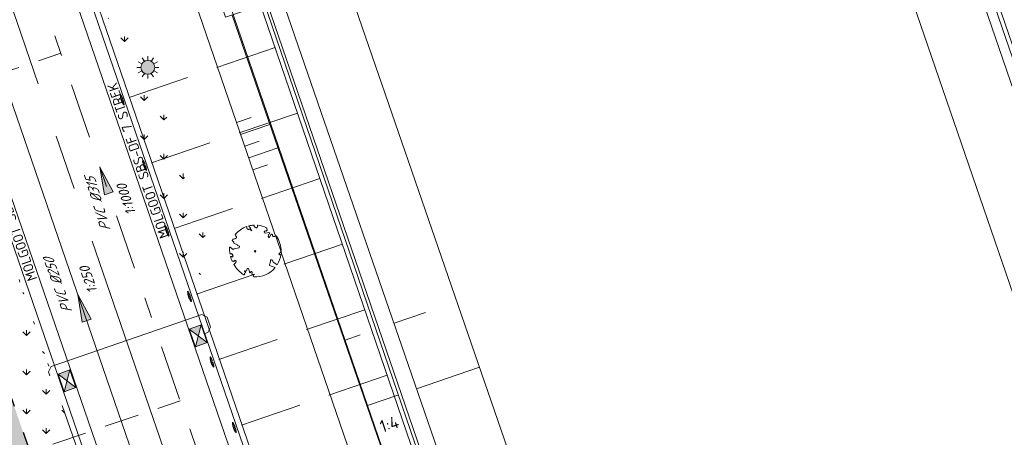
# Model space of a CAD drawing. Header units: metres. Extents: x 264570 to 266133, y 576109 to 577454.
# Tile 93 of 128: x 265524 to 265559, y 576823 to 576838. Entities that reach past the tile are written whole.
import ezdxf
from ezdxf.enums import TextEntityAlignment as Align

# ---------------------------------------------------------------- set-up
doc = ezdxf.new("R2010")
doc.units = ezdxf.units.M
doc.set_wipeout_variables(frame=1)
for name, pattern in [('AM-AS', [16, 10, -2, 2, -2]), ('B-WE-RI-HWA_HUISAANSLUITING_PVC_125-G', [10, 3.25, -0.75, 1.25, -0.75, 1.25, -0.75, 1.25, -0.75]), ('B-WE-RI-HWA_PVC_160-G', [10, 5.5, -4.5]), ('B-WE-RI-HWA_PVC_315-G', [10, 2, -1.125, 0.75, -1.125, 2, -1.125, 0.75, -1.125]), ('B-WE-VH-KANTOPSLUITING_TROTTOIRBAND_RWS_[AFMETINGEN1]-G', [10, 2.5, -1.5, 0, -1.5, 0, -1.5, 0, -1.5, 0, -1.5]), ('NLCS-HIDDEN', [4, 2, -2]), ('XX-HIDDEN2', [3.335, 2.225, -1.11])]:
    doc.linetypes.add(name, pattern=pattern)
for name, color, linetype, lineweight in [('B-OI-RI-HWA_KOLK-S', 252, 'Continuous', 9), ('B-WE-AM-AS-WEG-GD', 252, 'AM-AS', 18), ('B-WE-GK-BESCHOEIING-TYPE_1-G', 252, 'B-WE-GK-BESCHOEIING_TYPE_1-G', 15), ('B-WE-GR-BOOM-S', 252, 'Continuous', 15), ('B-WE-GR-GRAS_BERMKRUIDENMENGSEL-A', 252, 'Continuous', 18), ('B-WE-GW-TALUDARCERING_KORT-G', 252, 'Continuous', 15), ('B-WE-GW-TALUDARCERING_LANG-G', 252, 'Continuous', 15), ('B-WE-KL-ET_LS_OV_LICHTMAST-S', 252, 'Continuous', 15), ('B-WE-KL-TRACE-A', 252, 'Continuous', 13), ('B-WE-KL-TRACE-GD', 252, 'NLCS-HIDDEN', 25), ('B-WE-OG-TOPOGRAFIE-G', 252, 'Continuous', 15), ('B-WE-RI-DWA_PVC_250-G', 252, 'B-WE-RI-DWA_PVC_250-G', 18), ('B-WE-RI-HWA_HUISAANSLUITING_PVC_125-G', 252, 'B-WE-RI-HWA_HUISAANSLUITING_PVC_125-G', 18), ('B-WE-RI-HWA_KOLKAANSLUITING_PVC_125-G', 252, 'B-WE-RI-HWA_HUISAANSLUITING_PVC_125-G', 18), ('B-WE-RI-HWA_PVC_160-G', 252, 'B-WE-RI-HWA_PVC_160-G', 18), ('B-WE-RI-HWA_PVC_315-G', 252, 'B-WE-RI-HWA_PVC_315-G', 18), ('B-WE-VH-KANTOPSLUITING_OPSLUITBAND_10X20-G', 252, 'B-WE-VH-KANTOPSLUITING_TALUDBAND-G', 18), ('B-WE-VH-KANTOPSLUITING_TROTTOIRBAND_RWS_11-22X25-G', 252, 'B-WE-VH-KANTOPSLUITING_TROTTOIRBAND_RWS_[AFMETINGEN1]-G', 18), ('B-XX-AL-HOOGTELABEL-T18', 252, 'Continuous', 18), ('B-XX-AL-T25', 252, 'Continuous', 9), ('B-XX-GC-VERANKERING_ANKERSTANG-G', 252, 'XX-HIDDEN2', 18), ('B-XX-GK-BESCHOEIING_KUNSTSTOF-G', 252, 'GK-BESCHOEIING', 18)]:
    doc.layers.add(name, color=color, linetype=linetype, lineweight=lineweight)
doc.layers.add('X-XX-RI-T18-200', color=7, linetype='Continuous', lineweight=18, true_color=0x656565)
doc.styles.add('NLCS-ISO', font='NLCS-ISO.ttf')
doc.styles.add('NLCS-ISO Standaard', font='NLCS-ISO.ttf')
doc.styles.add('NLCS-ISO-ANNOTATIVE-T25 BESTAAND', font='NLCS-ISO.ttf', dxfattribs={"height": 2.5})
doc.styles.add('NLCS-ISO-ANNOTATIVE-T25-BOB', font='NLCS-ISO.ttf', dxfattribs={"oblique": 30, "height": 2.5})
doc.styles.add('NLCS-ISO-M250-T18', font='NLCS-ISO.ttf', dxfattribs={"height": 0.45})
doc.styles.get("Standard").update_dxf_attribs({"font": 'arial.ttf'})
doc.linetypes.add('B-WE-GK-BESCHOEIING_TYPE_1-G', pattern='A,7.5,[151,NLCS.shx,S=2,R=0,X=-0.25,Y=0.6],2.5', length=10)
doc.linetypes.add('B-WE-RI-DWA_PVC_250-G', pattern='A,6,-5.5,["O   O   O",NLCS-ISO,S=0.5,R=0,X=-2.5,Y=-0.2],-3.5,5', length=20)
doc.linetypes.add('B-WE-VH-KANTOPSLUITING_TALUDBAND-G', pattern='A,5,-2.5,[4,NLCS.shx,S=0.5,R=0,X=0,Y=0],-2.5', length=10)
doc.linetypes.add('GK-BESCHOEIING', pattern='A,30,-5,[1,NLCS.SHX,S=1,R=0,X=0,Y=0],-5', length=40)
pattern_1 = [(90, (214669.0599, 555914.2474), (-0.707106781, 0.707106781), [0.1875, -1.226713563]), (45, (214669.0599, 555914.2474), (-0.707106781, 0.707106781), [0.1875, -0.8125]), (135, (214669.0599, 555914.2474), (-0.707106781, -0.707106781), [0.1875, -0.8125])]

# ---------------------------------------------------------------- blocks, each defined once
blk = doc.blocks.new('N-SKL-ET_LS_OV_LICHTMAST_TYPE6-SO')
h = blk.add_hatch(color=255)
h.dxf.hatch_style = 1
h.paths.add_polyline_path([(-1.25, 0, 1), (1.25, 0, 1)])
at = {"flags": 128}
for points in [[(0, 1.25), (0, 2)], [(-1.25, 0), (-2, 0)], [(-1.08, 0.62), (-1.73, 1)], [(-0.62, 1.08), (-1, 1.73)], [(0.62, 1.08), (1, 1.73)], [(1.08, 0.62), (1.73, 1)], [(2, 0), (1.25, 0)], [(-1.73, -1), (-1.08, -0.62)], [(-1, -1.73), (-0.62, -1.08)], [(0, -2), (0, -1.25)], [(1, -1.73), (0.62, -1.08)], [(1.73, -1), (1.08, -0.62)]]:
    blk.add_lwpolyline(points, dxfattribs=at)
blk.add_circle((0, 0), 1.25)
at = {"lineweight": 30, "flags": 104}
blk.add_attdef('01', text='', height=1.8, dxfattribs=at).set_placement((2.71, 1.09), align=Align.TOP_LEFT)
blk = doc.blocks.new('BOOM_WHIPEOUT_SOORT')
blk.add_wipeout([(-0.21, -4.62), (0.02, -4.62), (0.27, -4.62), (0.58, -4.59), (0.9, -4.55), (1.18, -4.48), (1.6, -4.35), (1.95, -4.21), (2.24, -4.06), (2.53, -3.9), (2.9, -3.63), (3.1, -3.47), (3.33, -3.26), (3.49, -3.09), (3.62, -2.93), (3.62, -2.93), (2.77, -2.61), (2.64, -2.59), (2.61, -2.47), (2.79, -1.83), (2.79, -1.55), (3.03, -1.54), (3.24, -1.79), (3.31, -2.1), (3.42, -2.03), (4, -2.41), (4.08, -2.27), (4.18, -2.1), (4.25, -1.95), (4.32, -1.8), (4.38, -1.65), (4.43, -1.51), (4.48, -1.37), (4.54, -1.17), (4.59, -0.94), (4.64, -0.69), (4.66, -0.55), (4.55, -0.66), (4.28, -0.48), (4.33, -0.35), (4.5, -0.4), (4.48, -0.29), (4.59, -0.27), (4.59, -0.16), (4.7, -0.05), (4.7, 0.17), (4.68, 0.46), (4.65, 0.7), (4.6, 1.01), (4.54, 1.26), (4.47, 1.48), (4.39, 1.71), (4.3, 1.93), (4.21, 2.13), (4.14, 2.26), (4.04, 2.44), (3.93, 2.62), (3.89, 2.68), (3.83, 2.76), (3.8, 2.79), (3.76, 2.8), (3.71, 2.8), (3.7, 2.79), (3.67, 2.77), (3.65, 2.76), (3.66, 2.76), (3.68, 2.77), (3.65, 2.75), (3.61, 2.72), (3.58, 2.7), (3.54, 2.69), (3.49, 2.67), (3.44, 2.67), (3.39, 2.67), (3.33, 2.68), (3.27, 2.69), (3.24, 2.71), (3.21, 2.73), (3.18, 2.76), (3.17, 2.77), (3.15, 2.82), (3.14, 2.85), (3.14, 2.89), (3.14, 2.92), (3.13, 2.97), (3.11, 3.01), (3.1, 3.03), (3.08, 3.05), (3.04, 3.07), (2.99, 3.09), (2.96, 3.09), (2.94, 3.09), (2.92, 3.09), (2.91, 3.07), (2.53, 2.46), (2.38, 2.71), (2.5, 3.1), (2.63, 3.18), (2.64, 3.31), (2.5, 3.38), (1.92, 3.25), (1.71, 3.32), (1.63, 3.52), (1.84, 3.67), (2.01, 3.64), (2.17, 3.8), (2.11, 4.12), (2.11, 4.13), (2.11, 4.16), (2.1, 4.21), (2.09, 4.23), (2.06, 4.26), (2.03, 4.27), (1.99, 4.29), (1.84, 4.36), (1.75, 4.39), (1.58, 4.46), (1.47, 4.49), (1.29, 4.55), (1.14, 4.58), (1.02, 4.62), (0.87, 4.66), (0.71, 4.67), (0.6, 4.69), (0.53, 4.7), (0.49, 4.7), (0.45, 4.68), (0.44, 4.64), (0.44, 4.64), (0.45, 4.59), (0.45, 4.59), (0.47, 4.52), (0.47, 4.5), (0.47, 4.43), (0.45, 4.4), (0.4, 4.35), (0.37, 4.33), (0.36, 4.29), (0.3, 4.23), (0.27, 4.21), (0.24, 4.2), (0.22, 4.22), (0.21, 4.24), (0.17, 4.28), (0.13, 4.3), (0.09, 4.32), (0.06, 4.34), (0.01, 4.35), (-0.03, 4.36), (-0.06, 4.36), (-0.1, 4.38), (-0.11, 4.41), (-0.13, 4.45), (-0.14, 4.5), (-0.15, 4.57), (-0.16, 4.6), (-0.16, 4.64), (-0.17, 4.68), (-0.17, 4.68), (-0.19, 4.71), (-0.19, 4.71), (-0.2, 4.72), (-0.22, 4.72), (-0.24, 4.72), (-0.26, 4.72), (-0.29, 4.71), (-0.37, 4.71), (-0.38, 4.71), (-0.42, 4.7), (-0.54, 4.69), (-0.58, 4.69), (-0.75, 4.66), (-0.79, 4.65), (-0.83, 4.65), (-0.95, 4.62), (-0.99, 4.61), (-1.05, 4.6), (-1.08, 4.59), (-1.11, 4.58), (-1.11, 4.56), (-1.11, 4.53), (-1.11, 4.52), (-1.09, 4.5), (-1.07, 4.48), (-1, 4.38), (-0.92, 4.3), (-0.86, 4.25), (-0.85, 4.24), (-0.85, 4.23), (-0.84, 4.21), (-0.84, 4.2), (-0.84, 4.2), (-0.85, 4.17), (-0.85, 4.16), (-0.85, 4.15), (-0.56, 3.68), (-0.77, 3.8), (-0.85, 3.94), (-0.87, 3.96), (-0.89, 3.99), (-0.89, 4.04), (-0.9, 4.08), (-0.92, 4.05), (-0.95, 4.03), (-0.97, 4.02), (-1, 4.02), (-1.02, 4.01), (-1.06, 4.01), (-1.1, 4), (-1.12, 3.99), (-1.15, 3.97), (-1.17, 3.96), (-1.19, 3.95), (-1.23, 3.94), (-1.24, 3.94), (-1.26, 3.94), (-1.29, 3.96), (-1.3, 3.97), (-1.33, 4), (-1.37, 4.03), (-1.42, 4.07), (-1.44, 4.09), (-1.46, 4.12), (-1.47, 4.16), (-1.48, 4.18), (-1.48, 4.21), (-1.48, 4.28), (-1.48, 4.3), (-1.48, 4.32), (-1.48, 4.36), (-1.47, 4.41), (-1.47, 4.43), (-1.48, 4.44), (-1.5, 4.46), (-1.51, 4.46), (-1.53, 4.46), (-1.53, 4.46), (-1.56, 4.45), (-1.58, 4.44), (-1.62, 4.42), (-1.69, 4.4), (-1.8, 4.36), (-1.88, 4.32), (-1.93, 4.3), (-1.98, 4.27), (-2.03, 4.25), (-2.07, 4.23), (-2.19, 4.17), (-2.27, 4.12), (-2.31, 4.1), (-2.42, 4.04), (-2.46, 4.02), (-2.54, 3.96), (-2.59, 3.93), (-2.64, 3.89), (-2.7, 3.85), (-2.71, 3.84), (-2.78, 3.79), (-2.84, 3.75), (-2.9, 3.69), (-2.99, 3.62), (-3.05, 3.57), (-3.11, 3.5), (-3.17, 3.47), (-3.25, 3.39), (-3.32, 3.32), (-3.39, 3.25), (-3.44, 3.19), (-3.49, 3.13), (-3.52, 3.1), (-3.56, 3.05), (-3.49, 2.92), (-3.54, 2.83), (-3.36, 2.62), (-3.36, 2.43), (-3.65, 2.24), (-3.96, 2.19), (-4.1, 1.97), (-4.02, 1.8), (-3.81, 1.63), (-3.8, 1.46), (-3.19, 1.16), (-3.14, 1.05), (-2.81, 0.92), (-2.88, 0.64), (-3.96, 0.34), (-4.47, 0.74), (-4.6, 0.76), (-4.6, 0.6), (-4.61, 0.54), (-4.61, 0.48), (-4.6, 0.39), (-4.6, 0.3), (-4.6, 0.24), (-4.6, 0.17), (-4.59, 0.12), (-4.59, 0.02), (-4.57, -0.02), (-4.57, -0.11), (-4.57, -0.14), (-4.56, -0.18), (-4.55, -0.27), (-4.55, -0.29), (-4.54, -0.38), (-4.53, -0.4), (-4.53, -0.43), (-4.52, -0.47), (-4.52, -0.49), (-4.51, -0.53), (-4.29, -0.39), (-4.17, -0.51), (-3.99, -0.52), (-4.03, -0.72), (-3.95, -0.85), (-4.04, -1), (-4.11, -1.07), (-4.26, -0.97), (-4.42, -0.95), (-4.39, -1.04), (-4.34, -1.2), (-4.32, -1.29), (-4.28, -1.39), (-4.25, -1.48), (-4.22, -1.55), (-4.18, -1.65), (-4.15, -1.73), (-4.11, -1.81), (-4.11, -1.81), (-4.04, -1.79), (-3.98, -1.78), (-3.94, -1.77), (-3.88, -1.8), (-3.87, -1.81), (-3.86, -1.83), (-3.84, -1.86), (-3.84, -1.86), (-3.83, -1.87), (-3.6, -1.61), (-3.5, -1.69), (-3.49, -1.7), (-3.46, -1.71), (-3.45, -1.72), (-3.43, -1.72), (-3.4, -1.72), (-3.38, -1.74), (-3.38, -1.77), (-3.38, -1.78), (-3.38, -1.79), (-3.38, -1.81), (-3.41, -1.87), (-3.42, -1.88), (-3.44, -1.92), (-3.44, -1.94), (-3.46, -1.97), (-3.46, -1.98), (-3.49, -2.03), (-3.53, -2.08), (-3.56, -2.12), (-3.59, -2.16), (-3.61, -2.19), (-3.63, -2.22), (-3.69, -2.29), (-3.69, -2.29), (-3.72, -2.32), (-3.74, -2.33), (-3.76, -2.34), (-3.79, -2.35), (-3.83, -2.36), (-3.76, -2.46), (-3.68, -2.6), (-3.61, -2.72), (-3.51, -2.84), (-3.44, -2.93), (-3.36, -3.03), (-3.26, -3.16), (-3.17, -3.25), (-3.1, -3.33), (-3.02, -3.42), (-2.94, -3.5), (-2.84, -3.59), (-2.75, -3.68), (-2.72, -3.71), (-2.6, -3.81), (-2.58, -3.83), (-2.47, -3.92), (-2.43, -3.94), (-2.38, -3.99), (-2.29, -4.05), (-2.19, -4.12), (-2.17, -4.13), (-2.04, -4.23), (-1.97, -4.24), (-2.04, -4.23), (-1.94, -4.24), (-1.91, -4.23), (-1.9, -4.22), (-1.88, -4.2), (-1.86, -4.17), (-1.86, -4.12), (-1.88, -4.06), (-1.88, -4.06), (-1.87, -3.98), (-1.86, -3.94), (-1.81, -3.88), (-1.79, -3.85), (-1.72, -3.81), (-1.72, -3.81), (-1.68, -3.74), (-1.68, -3.72), (-1.69, -3.71), (-1.7, -3.69), (-1.77, -3.66), (-1.77, -3.66), (-1.77, -3.66), (-1.77, -3.66), (-1.8, -3.66), (-1.82, -3.66), (-1.84, -3.64), (-1.86, -3.62), (-1.87, -3.61), (-1.87, -3.59), (-1.87, -3.55), (-1.87, -3.53), (-1.85, -3.5), (-1.85, -3.5), (-1.63, -3.62), (-1.55, -3.41), (-1.46, -3.38), (-1.4, -3.13), (-1.19, -3.12), (-1.11, -3.2), (-1, -3.79), (-0.87, -3.88), (-0.76, -3.82), (-0.74, -3.67), (-0.6, -3.65), (-0.49, -3.84), (-0.55, -4.05), (-0.54, -4.1), (-0.52, -4.13), (-0.49, -4.15), (-0.45, -4.18), (-0.42, -4.19), (-0.38, -4.2), (-0.34, -4.19), (-0.29, -4.17), (-0.28, -4.2), (-0.27, -4.22), (-0.27, -4.23), (-0.26, -4.27), (-0.27, -4.31), (-0.27, -4.33), (-0.29, -4.36), (-0.29, -4.37), (-0.32, -4.4), (-0.32, -4.4), (-0.32, -4.4), (-0.3, -4.42), (-0.28, -4.44), (-0.28, -4.45), (-0.26, -4.48), (-0.25, -4.5), (-0.24, -4.51), (-0.23, -4.54), (-0.22, -4.56)])
blk.add_lwpolyline([(0.4, 4.34), (0.41, 4.35), (0.41, 4.36), (0.42, 4.37), (0.43, 4.38), (0.44, 4.38), (0.44, 4.39), (0.45, 4.4), (0.46, 4.41), (0.46, 4.42), (0.47, 4.43), (0.47, 4.44), (0.48, 4.46), (0.48, 4.48), (0.47, 4.5), (0.47, 4.53), (0.44, 4.64, -0.52938), (0.49, 4.7, -0.087139), (2.05, 4.26, -0.372341), (2.11, 4.12), (2.17, 3.8), (2.01, 3.64), (1.84, 3.67), (1.63, 3.52), (1.71, 3.32), (1.92, 3.25), (2.5, 3.38), (2.64, 3.31), (2.63, 3.18), (2.5, 3.1), (2.38, 2.71), (2.53, 2.46), (2.92, 3.09, -0.504641), (3.14, 2.89, 0.331948), (3.27, 2.69, 0.282008), (3.68, 2.77), (3.65, 2.75, -0.512156), (3.84, 2.75, -0.16076), (4.7, -0.05), (4.59, -0.16), (4.59, -0.27), (4.48, -0.29), (4.5, -0.4), (4.33, -0.35), (4.28, -0.48), (4.48, -0.61), (4.55, -0.66), (4.66, -0.55, -0.106371), (4, -2.41), (3.42, -2.03), (3.31, -2.1), (3.24, -1.79), (3.03, -1.54), (2.79, -1.55), (2.79, -1.83), (2.61, -2.47), (2.64, -2.59), (2.77, -2.61), (3.62, -2.93, -0.236298), (-0.21, -4.62, 0.159625), (-0.32, -4.4, 0.350802), (-0.29, -4.17, -0.504641), (-0.55, -4.05), (-0.49, -3.84), (-0.6, -3.65), (-0.74, -3.67), (-0.76, -3.82), (-0.87, -3.88), (-1, -3.79), (-1.11, -3.2), (-1.19, -3.12), (-1.4, -3.13), (-1.46, -3.38), (-1.55, -3.41), (-1.63, -3.62), (-1.85, -3.5, 0.733583), (-1.77, -3.66, -0.861625), (-1.72, -3.81, 0.279978), (-1.88, -4.05), (-1.88, -4.06, -0.827056), (-2.04, -4.23, -0.116774), (-3.83, -2.36), (-3.79, -2.35), (-3.76, -2.34), (-3.74, -2.33), (-3.72, -2.32), (-3.71, -2.31), (-3.7, -2.3), (-3.69, -2.29), (-3.47, -2.01), (-3.47, -2), (-3.47, -1.99), (-3.46, -1.99), (-3.46, -1.98), (-3.46, -1.97), (-3.45, -1.96), (-3.45, -1.95), (-3.44, -1.94), (-3.44, -1.92), (-3.43, -1.91), (-3.42, -1.9), (-3.42, -1.88), (-3.41, -1.87), (-3.4, -1.85), (-3.39, -1.84), (-3.39, -1.82), (-3.38, -1.81), (-3.38, -1.79), (-3.38, -1.78), (-3.38, -1.77), (-3.38, -1.76), (-3.38, -1.75), (-3.38, -1.74), (-3.39, -1.73), (-3.4, -1.73), (-3.4, -1.72), (-3.41, -1.72), (-3.42, -1.72), (-3.43, -1.72), (-3.44, -1.72), (-3.45, -1.72), (-3.46, -1.71), (-3.47, -1.71), (-3.48, -1.71), (-3.49, -1.7), (-3.5, -1.69), (-3.52, -1.68), (-3.53, -1.67), (-3.54, -1.67), (-3.55, -1.66), (-3.56, -1.65), (-3.58, -1.64), (-3.59, -1.62), (-3.6, -1.61), (-3.83, -1.87), (-3.84, -1.86), (-3.85, -1.84), (-3.86, -1.83), (-3.87, -1.81), (-3.88, -1.8), (-3.89, -1.79), (-3.91, -1.78), (-3.94, -1.77), (-3.98, -1.78), (-4.04, -1.79), (-4.11, -1.81, -0.040997), (-4.42, -0.95), (-4.26, -0.97), (-4.11, -1.07), (-4.04, -1), (-3.95, -0.85), (-4.03, -0.72), (-3.99, -0.52), (-4.17, -0.51), (-4.29, -0.39), (-4.51, -0.53, -0.05814), (-4.6, 0.76), (-4.47, 0.74), (-3.96, 0.34), (-3.74, 0.41), (-2.88, 0.64), (-2.81, 0.92), (-3.14, 1.05), (-3.19, 1.16), (-3.8, 1.46), (-3.81, 1.63), (-4.02, 1.8), (-4.1, 1.97), (-3.96, 2.19), (-3.65, 2.24), (-3.36, 2.43), (-3.36, 2.62), (-3.54, 2.83), (-3.49, 2.92), (-3.56, 3.05, -0.13428), (-1.53, 4.46, -0.541727), (-1.47, 4.41), (-1.48, 4.28), (-1.48, 4.21), (-1.47, 4.16), (-1.46, 4.12), (-1.44, 4.09), (-1.42, 4.07), (-1.39, 4.05), (-1.37, 4.03), (-1.35, 4.02), (-1.33, 4), (-1.32, 3.99), (-1.3, 3.97), (-1.29, 3.96), (-1.27, 3.95), (-1.26, 3.94), (-1.24, 3.94), (-1.23, 3.94), (-1.21, 3.94), (-1.19, 3.95), (-1.17, 3.96), (-1.15, 3.97), (-1.14, 3.98), (-1.12, 3.99), (-1.1, 4), (-1.08, 4), (-1.06, 4.01), (-1.04, 4.01), (-1.02, 4.01), (-1, 4.02), (-0.98, 4.02), (-0.97, 4.02), (-0.95, 4.03), (-0.94, 4.04), (-0.92, 4.05), (-0.91, 4.06), (-0.9, 4.08), (-0.89, 3.99), (-0.87, 3.96), (-0.77, 3.8), (-0.56, 3.68), (-0.85, 4.16), (-0.85, 4.17), (-0.85, 4.18), (-0.84, 4.2), (-0.84, 4.21), (-0.85, 4.23), (-0.85, 4.24), (-0.86, 4.25), (-0.88, 4.27), (-0.9, 4.28), (-0.92, 4.3), (-0.94, 4.32), (-0.97, 4.35), (-1, 4.38), (-1.03, 4.42), (-1.11, 4.52, -0.543104), (-1.08, 4.59, -0.046766), (-0.22, 4.72, -0.385168), (-0.17, 4.68), (-0.14, 4.5), (-0.13, 4.45), (-0.11, 4.41), (-0.1, 4.38), (-0.08, 4.37), (-0.06, 4.36), (-0.04, 4.36), (-0.03, 4.36), (-0.01, 4.36), (0.01, 4.35), (0.02, 4.35), (0.04, 4.34), (0.06, 4.34), (0.07, 4.33), (0.09, 4.32), (0.1, 4.32), (0.11, 4.31), (0.13, 4.3), (0.14, 4.3), (0.15, 4.29), (0.17, 4.28), (0.18, 4.28), (0.19, 4.27), (0.19, 4.26), (0.2, 4.25), (0.21, 4.24), (0.21, 4.23), (0.22, 4.23), (0.22, 4.22), (0.23, 4.21), (0.23, 4.21), (0.24, 4.2), (0.25, 4.2), (0.26, 4.2), (0.27, 4.21), (0.28, 4.21), (0.29, 4.22), (0.3, 4.22), (0.31, 4.23), (0.32, 4.24), (0.33, 4.26), (0.34, 4.27), (0.35, 4.28), (0.36, 4.3), (0.37, 4.31), (0.38, 4.32), (0.39, 4.33)], format="xyb", close=True)
blk.add_circle((0, 0), 0.138)
blk = doc.blocks.new('*U43')
at = {"ltscale": 0.5}
blk.add_hatch(color=256, dxfattribs=at).paths.add_polyline_path([(-3.33, 0), (1.67, 0.83), (1.67, -0.83)])
blk.add_lwpolyline([(-3.33, 0), (1.67, 0.83), (1.67, -0.83)], close=True)
blk = doc.blocks.new('*U42')
blk.add_wipeout([(-1.125, 0.75), (1.125, 0.75), (1.125, -0.75), (-1.125, -0.75)])
h = blk.add_hatch(color=256)
h.dxf.hatch_style = 1
h.paths.add_polyline_path([(0, 0), (-1.125, 0.75), (-1.125, -0.75)])
h.paths.add_polyline_path([(1.125, -0.75), (1.125, 0.75), (0, 0)])
for p, q in [((-1.125, -0.75), (1.125, 0.75)), ((1.125, -0.75), (-1.125, 0.75))]:
    blk.add_line(p, q)
at = {"flags": 128}
blk.add_lwpolyline([(-1.125, -0.75), (1.125, -0.75), (1.125, 0.75), (-1.125, 0.75)], close=True, dxfattribs=at)

msp = doc.modelspace()

# ---------------------------------------------------------------- hatches: boundary and pattern name
at = {"layer": 'B-WE-GR-GRAS_BERMKRUIDENMENGSEL-A'}
h = msp.add_hatch(dxfattribs=at)
h.set_pattern_fill('AGR-KRUIDEN', color=256, scale=0.5, pattern_type=2)
h.set_pattern_definition(pattern_1)
edge = h.paths.add_edge_path()
edge.add_arc((265522.599, 576833.888), 9.226, 53.8493, 68.8554, ccw=False)
edge.add_arc((265527.243, 576840.245), 1.353, -29.5475, 53.8493, ccw=False)
edge.add_arc((265531.291, 576837.951), 3.3, 150.4525, 185.6094)
edge.add_arc((265525.956, 576837.426), 2.061, -40.4394, 5.6094, ccw=False)
edge.add_line((265527.524, 576836.09), (265525.927, 576842.492))
h = msp.add_hatch(dxfattribs=at)
h.set_pattern_fill('AGR-KRUIDEN', color=256, scale=0.5, pattern_type=2)
h.set_pattern_definition(pattern_1)
edge = h.paths.add_edge_path()
edge.add_arc((265526.446, 576832.204), 3.379, 29.7866, 72.3017, ccw=False)
edge.add_arc((265526.446, 576832.204), 3.379, 4.2173, 29.7866, ccw=False)
edge.add_arc((265534.752, 576832.817), 4.949, 184.2173, 208.1529)
edge.add_arc((265528.342, 576829.386), 2.321, -22.8003, 28.1529, ccw=False)
edge.add_arc((265532.916, 576827.463), 2.641, 157.1997, 184.9319)
edge.add_line((265530.285, 576827.236), (265527.473, 576835.424))
at = {"layer": 'B-WE-KL-TRACE-A'}
h = msp.add_hatch(dxfattribs=at)
h.set_pattern_fill('DOTS', color=256, scale=0.5)
h.set_pattern_definition([(0, (265213.50372, 576754.34745), (0.079375, 0.15875), [0, -0.15875])])
h.paths.add_polyline_path([(265408.404, 576917.823), (265412.235, 576919.138), (265412.771, 576917.578), (265421.592, 576891.891), (265492.005, 576916.073), (265492.541, 576914.512), (265549.415, 576748.903), (265547.812, 576748.488), (265490.981, 576913.976), (265428.559, 576892.539), (265483.75, 576731.828), (265482.15, 576731.407), (265435.731, 576866.574), (265428.264, 576864.01), (265427.731, 576865.561), (265435.199, 576868.125), (265426.999, 576892.003), (265420.567, 576889.795), (265411.163, 576917.026), (265408.94, 576916.262)])

# ---------------------------------------------------------------- linework, layer by layer
at = {"layer": 'B-WE-AM-AS-WEG-GD', "flags": 128}
msp.add_lwpolyline([(265555.786, 576744.512), (265498.386, 576911.656), (265424.142, 576886.159)], dxfattribs=at)
at = {"layer": 'B-WE-GW-TALUDARCERING_KORT-G'}
for p, q in [((265531.758, 576833.906), (265532.284, 576834.087)), ((265532.05, 576833.055), (265532.577, 576833.236)), ((265532.343, 576832.204), (265532.869, 576832.385))]:
    msp.add_line(p, q, dxfattribs=at)
at = {"layer": 'B-WE-GW-TALUDARCERING_LANG-G'}
for p, q in [((265531.904, 576833.481), (265532.957, 576833.842)), ((265532.197, 576832.63), (265533.25, 576832.991))]:
    msp.add_line(p, q, dxfattribs=at)
at = {"layer": 'B-WE-GW-TALUDARCERING_LANG-G', "flags": 128}
for points in [[(265537.439, 576826.667), (265538.568, 576827.055)], [(265535.669, 576826.059), (265536.213, 576826.246)], [(265538.251, 576824.302), (265540.518, 576825.081)], [(265536.481, 576823.695), (265537.569, 576824.068)]]:
    msp.add_lwpolyline(points, dxfattribs=at)
at = {"layer": 'B-WE-KL-TRACE-GD', "ltscale": 0.5, "flags": 128}
msp.add_lwpolyline([(265408.404, 576917.823), (265412.235, 576919.138), (265412.771, 576917.578), (265421.592, 576891.891), (265492.005, 576916.073), (265492.541, 576914.512), (265549.415, 576748.903), (265547.812, 576748.488), (265490.981, 576913.976), (265428.559, 576892.539), (265483.75, 576731.828), (265482.15, 576731.407), (265435.731, 576866.574), (265428.264, 576864.01), (265427.731, 576865.561), (265435.199, 576868.125), (265426.999, 576892.003), (265420.567, 576889.795), (265411.163, 576917.026), (265408.94, 576916.262)], close=True, dxfattribs=at)
at = {"layer": 'B-WE-OG-TOPOGRAFIE-G'}
for p, q in [((265535.656, 576839.183), (265547.064, 576806.094)), ((265533.387, 576838.4), (265544.795, 576805.312))]:
    msp.add_line(p, q, dxfattribs=at)
for points in [[(265549.569, 576791.096), (265560.633, 576758.876), (265583.862, 576764.918), (265498.933, 577012.224)], [(265551.839, 576791.875), (265562.181, 576761.759), (265580.751, 576766.589), (265496.666, 577011.436)], [(265415.174, 576923.357), (265486.282, 576946.608), (265495.505, 576919.767), (265502.705, 576922.041), (265543.006, 576804.695)]]:
    msp.add_lwpolyline(points, dxfattribs=at)
at = {"layer": 'B-WE-RI-DWA_PVC_250-G', "flags": 128}
msp.add_lwpolyline([(265518.799, 576848.75), (265536.988, 576795.786)], dxfattribs=at)
at = {"layer": 'B-WE-RI-HWA_HUISAANSLUITING_PVC_125-G', "flags": 128}
for points in [[(265517.039, 576833.55), (265525.417, 576836.41)], [(265521.345, 576821.008), (265529.724, 576823.868)]]:
    msp.add_lwpolyline(points, dxfattribs=at)
at = {"layer": 'B-WE-RI-HWA_KOLKAANSLUITING_PVC_125-G', "flags": 128}
msp.add_lwpolyline([(265529.915, 576826.774), (265530.506, 576826.977), (265530.697, 576826.884), (265530.82, 576826.524), (265530.727, 576826.334), (265530.585, 576826.285)], dxfattribs=at)
at = {"layer": 'B-WE-RI-HWA_PVC_160-G', "flags": 128}
msp.add_lwpolyline([(265529.915, 576826.774), (265525.068, 576825.109), (265524.975, 576824.918), (265525.098, 576824.559), (265525.289, 576824.466), (265525.431, 576824.515)], dxfattribs=at)
at = {"layer": 'B-WE-RI-HWA_PVC_315-G'}
msp.add_line((265550.817, 576762.445), (265521.821, 576846.88), dxfattribs=at)
at = {"layer": 'B-WE-VH-KANTOPSLUITING_OPSLUITBAND_10X20-G', "flags": 128}
msp.add_lwpolyline([(265497.344, 576914.417), (265500.218, 576915.404), (265553.486, 576760.293), (265553.513, 576760.215, 0.391973), (265567.641, 576752.627), (265571.162, 576753.541)], format="xyb", dxfattribs=at)
at = {"layer": 'B-XX-GC-VERANKERING_ANKERSTANG-G'}
for centre, radius, start, end in [((265530.64, 576827.827), 0.647, 180.4356, 198.452), ((265528.198, 576826.834), 2.057, 23.5891, 28.7846), ((265530.648, 576827.828), 0.647, 180.247, 197.897), ((265530.108, 576827.555), 0.106, 116.7415, 140.8063), ((265530.05, 576827.726), 0.106, 256.9811, 281.0459), ((265530.637, 576827.837), 0.647, 199.3353, 217.3517), ((265530.643, 576827.841), 0.647, 199.8904, 217.5404), ((265528.099, 576827.125), 2.057, 9.0028, 14.1982), ((265531.45, 576825.461), 0.647, 180.4356, 198.452), ((265529.007, 576824.469), 2.057, 23.5891, 28.7846), ((265531.457, 576825.462), 0.647, 180.247, 197.897), ((265530.918, 576825.189), 0.106, 116.7415, 140.8063), ((265530.859, 576825.36), 0.106, 256.9811, 281.0459), ((265531.446, 576825.471), 0.647, 199.3353, 217.3517), ((265531.453, 576825.475), 0.647, 199.8904, 217.5404), ((265528.908, 576824.759), 2.057, 9.0028, 14.1982), ((265532.259, 576823.096), 0.647, 180.4356, 198.452), ((265529.817, 576822.103), 2.057, 23.5891, 28.7846), ((265532.266, 576823.096), 0.647, 180.247, 197.897), ((265531.727, 576822.824), 0.106, 116.7415, 140.8063), ((265531.669, 576822.994), 0.106, 256.9811, 281.0459), ((265532.256, 576823.105), 0.647, 199.3353, 217.3517), ((265532.262, 576823.109), 0.647, 199.8904, 217.5404), ((265529.717, 576822.393), 2.057, 9.0028, 14.1982)]:
    msp.add_arc(centre, radius, start, end, dxfattribs=at)

# ---------------------------------------------------------------- block references
at = {"layer": 'B-WE-KL-ET_LS_OV_LICHTMAST-S', "xscale": 0.2, "yscale": 0.2, "zscale": 0.2, "rotation": 359.930953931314}
msp.add_blockref('N-SKL-ET_LS_OV_LICHTMAST_TYPE6-SO', (265528.557, 576835.9), dxfattribs=at)
at = {"layer": 'B-XX-AL-T25', "ltscale": 0.99999}
for p, xscale, yscale, zscale, rotation in [((265527.042, 576831.673), 0.1999999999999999, 0.1999999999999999, 0.1999999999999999, 288.8855443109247), ((265526.243, 576827.077), 0.2, 0.2, 0.2, 288.8843531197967)]:
    msp.add_blockref('*U43', p, dxfattribs=dict(at, xscale=xscale, yscale=yscale, zscale=zscale, rotation=rotation))

# ---------------------------------------------------------------- next in the draw order: block references
at = {"layer": 'B-WE-GR-BOOM-S', "xscale": 0.2, "yscale": 0.2, "zscale": 0.2, "rotation": 359.930953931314}
msp.add_blockref('BOOM_WHIPEOUT_SOORT', (265532.423, 576829.263), dxfattribs=at)

# ---------------------------------------------------------------- next in the draw order: texts
at = {"layer": 'X-XX-RI-T18-200', "ltscale": 0.5, "char_height": 0.36, "attachment_point": 1, "style": 'NLCS-ISO-ANNOTATIVE-T25 BESTAAND', "bg_fill": 3, "box_fill_scale": 1.15, "bg_fill_color": 256, "bg_fill_transparency": 0}
for s, insert, rotation in [('{\\fNLCS-ISO|b0|i1|c0|p34;1:1000}', (265527.795, 576830.524), 108.451), ('{\\fNLCS-ISO|b0|i1|c0|p34;1:250}', (265526.412, 576827.701), 108.881)]:
    msp.add_mtext(s, dxfattribs=dict(at, insert=insert, rotation=rotation))

# ---------------------------------------------------------------- next in the draw order: linework, layer by layer
at = {"layer": 'B-WE-OG-TOPOGRAFIE-G', "flags": 128}
for points in [[(265541.916, 576804.327), (265528.518, 576843.341)], [(265543.006, 576804.695), (265531.596, 576837.79)]]:
    msp.add_lwpolyline(points, dxfattribs=at)
at = {"layer": 'B-XX-GC-VERANKERING_ANKERSTANG-G'}
msp.add_line((265535.573, 576829.521), (265529.896, 576827.578), dxfattribs=at)

# ---------------------------------------------------------------- next in the draw order: texts
at = {"layer": 'X-XX-RI-T18-200', "ltscale": 0.5, "char_height": 0.36, "attachment_point": 5, "style": 'NLCS-ISO-ANNOTATIVE-T25-BOB', "bg_fill": 3, "box_fill_scale": 1, "bg_fill_color": 256, "bg_fill_transparency": 0}
for s, insert, rotation in [('\\A1;PVC %%C315', (265526.763, 576830.948, 0.2), 106.8341), ('\\A1;PVC %%C250', (265525.328, 576828.007, 0.2), 109.6997)]:
    msp.add_mtext(s, dxfattribs=dict(at, insert=insert, rotation=rotation))

# ---------------------------------------------------------------- next in the draw order: hatches: boundary and pattern name
at = {"layer": 'B-WE-GR-GRAS_BERMKRUIDENMENGSEL-A'}
h = msp.add_hatch(dxfattribs=at)
h.set_pattern_fill('AGR-KRUIDEN', color=256, scale=0.5, pattern_type=2)
h.set_pattern_definition(pattern_1)
h.paths.add_polyline_path([(265518.24, 576833.06), (265521.834, 576834.295), (265530.237, 576809.826), (265526.643, 576808.592)])

# ---------------------------------------------------------------- next in the draw order: linework, layer by layer
at = {"layer": 'B-WE-OG-TOPOGRAFIE-G'}
for points in [[(265415.985, 576916.838), (265423.428, 576895.165, 0.414214), (265431.687, 576891.129), (265499.783, 576914.514), (265552.851, 576759.987, 0.391973), (265567.817, 576751.949), (265568.717, 576752.183)], [(265416.458, 576917), (265423.901, 576895.328, 0.414214), (265431.524, 576891.602), (265500.094, 576915.15), (265553.324, 576760.15, 0.391973), (265567.691, 576752.433), (265568.593, 576752.667)]]:
    msp.add_lwpolyline(points, format="xyb", dxfattribs=at)
at = {"layer": 'B-WE-OG-TOPOGRAFIE-G', "flags": 128}
for points in [[(265491.614, 576732.122, -0.391712), (265476.659, 576740.163), (265429.112, 576878.614, -0.414214), (265433.148, 576886.873), (265490.841, 576906.686, -0.414214), (265499.1, 576902.649), (265547.86, 576760.666, -0.436819), (265539.181, 576744.508), (265539.166, 576744.504)], [(265491.488, 576732.606, -0.391699), (265477.131, 576740.325), (265429.585, 576878.776, -0.414214), (265433.311, 576886.4), (265491.004, 576906.213, -0.414214), (265498.627, 576902.487), (265547.387, 576760.504, -0.436819), (265539.055, 576744.992), (265539.04, 576744.988)]]:
    msp.add_lwpolyline(points, format="xyb", dxfattribs=at)
msp.add_lwpolyline([(265525.34, 576842.25), (265530.693, 576844.088), (265532.587, 576838.574), (265531.225, 576838.106), (265531.362, 576837.709), (265532.856, 576838.222), (265538.54, 576821.671), (265544.224, 576805.12), (265541.822, 576804.295), (265541.958, 576803.898), (265544.228, 576804.677), (265546.121, 576799.163), (265540.768, 576797.325)], dxfattribs=at)
at = {"layer": 'B-WE-VH-KANTOPSLUITING_TROTTOIRBAND_RWS_11-22X25-G', "flags": 128}
msp.add_lwpolyline([(265522.094, 576833.538), (265529.977, 576810.583)], dxfattribs=at)

# ---------------------------------------------------------------- next in the draw order: block references
at = {"layer": 'B-OI-RI-HWA_KOLK-S', "xscale": 0.3, "yscale": 0.3, "zscale": 0.3, "rotation": 288.953399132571}
for p in [(265530.374, 576826.212), (265525.643, 576824.588)]:
    msp.add_blockref('*U42', p, dxfattribs=at)

# ---------------------------------------------------------------- next in the draw order: texts
at = {"layer": 'B-XX-AL-HOOGTELABEL-T18', "insert": (265536.873, 576823.131), "char_height": 0.45, "attachment_point": 1, "rotation": 18.136, "style": 'NLCS-ISO-M250-T18', "bg_fill": 3, "box_fill_scale": 1.05, "bg_fill_color": 256, "bg_fill_transparency": 0}
msp.add_mtext_dynamic_manual_height_columns('1:4', width=0.5, gutter_width=9, heights=[0], dxfattribs=at)
at = {"layer": 'B-XX-AL-T25', "char_height": 0.36, "attachment_point": 5, "rotation": 108.9534, "style": 'NLCS-ISO Standaard', "bg_fill": 3, "box_fill_scale": 1, "bg_fill_color": 256, "bg_fill_transparency": 0}
for insert in [(265528.216, 576832.533), (265523.445, 576830.996)]:
    msp.add_mtext_dynamic_manual_height_columns('MOLGOOT SBS-DF 7 STREK', width=6.11266, gutter_width=1.8, heights=[0.126], dxfattribs=dict(at, insert=insert))

# ---------------------------------------------------------------- next in the draw order: linework, layer by layer
at = {"layer": 'B-WE-GK-BESCHOEIING-TYPE_1-G', "ltscale": 0.6}
for points in [[(265499.402, 577012.39), (265514.21, 576969.083), (265533.982, 576911.375), (265538.33, 576898.585), (265538.924, 576896.818), (265541.041, 576890.667), (265541.499, 576889.35), (265555.117, 576849.72), (265572.224, 576799.912), (265584.293, 576764.788), (265560.206, 576758.521), (265549.042, 576790.665)], [(265544.092, 576805.082), (265532.727, 576838.305)]]:
    msp.add_lwpolyline(points, dxfattribs=at)
at = {"layer": 'B-XX-GC-VERANKERING_ANKERSTANG-G'}
for p, q in [((265533.145, 576836.619), (265527.468, 576834.675)), ((265533.954, 576834.253), (265528.278, 576832.309)), ((265534.764, 576831.887), (265529.087, 576829.944)), ((265536.382, 576827.156), (265530.706, 576825.212)), ((265537.192, 576824.79), (265531.515, 576822.846))]:
    msp.add_line(p, q, dxfattribs=at)
for centre, radius, start, end in [((265528.212, 576834.925), 0.647, 180.4356, 198.452), ((265525.77, 576833.932), 2.057, 23.5891, 28.7846), ((265528.22, 576834.925), 0.647, 180.247, 197.897), ((265527.68, 576834.653), 0.106, 116.7415, 140.8063), ((265527.622, 576834.823), 0.106, 256.9811, 281.0459), ((265528.209, 576834.934), 0.647, 199.3353, 217.3517), ((265528.215, 576834.938), 0.647, 199.8904, 217.5404), ((265525.671, 576834.222), 2.057, 9.0028, 14.1982), ((265529.022, 576832.559), 0.647, 180.4356, 198.452), ((265526.579, 576831.566), 2.057, 23.5891, 28.7846), ((265529.029, 576832.559), 0.647, 180.247, 197.897), ((265528.49, 576832.287), 0.106, 116.7415, 140.8063), ((265528.431, 576832.457), 0.106, 256.9811, 281.0459), ((265529.018, 576832.568), 0.647, 199.3353, 217.3517), ((265529.025, 576832.572), 0.647, 199.8904, 217.5404), ((265526.48, 576831.856), 2.057, 9.0028, 14.1982), ((265529.831, 576830.193), 0.647, 180.4356, 198.452), ((265527.389, 576829.2), 2.057, 23.5891, 28.7846), ((265529.838, 576830.194), 0.647, 180.247, 197.897), ((265529.299, 576829.921), 0.106, 116.7415, 140.8063), ((265529.241, 576830.091), 0.106, 256.9811, 281.0459), ((265529.828, 576830.202), 0.647, 199.3353, 217.3517), ((265529.834, 576830.206), 0.647, 199.8904, 217.5404), ((265527.289, 576829.49), 2.057, 9.0028, 14.1982)]:
    msp.add_arc(centre, radius, start, end, dxfattribs=at)
at = {"layer": 'B-XX-GK-BESCHOEIING_KUNSTSTOF-G', "linetype": 'Continuous'}
for points in [[(265499.402, 577012.39), (265499.544, 577012.439), (265514.352, 576969.132), (265534.124, 576911.423), (265538.472, 576898.633), (265539.066, 576896.866), (265541.183, 576890.716), (265541.641, 576889.399), (265555.259, 576849.769), (265572.365, 576799.96), (265584.487, 576764.684), (265560.109, 576758.341), (265548.901, 576790.616), (265549.042, 576790.665)], [(265544.092, 576805.082), (265543.95, 576805.033), (265532.585, 576838.256), (265532.727, 576838.305)]]:
    msp.add_lwpolyline(points, dxfattribs=at)

doc.saveas('drawing.dxf')
